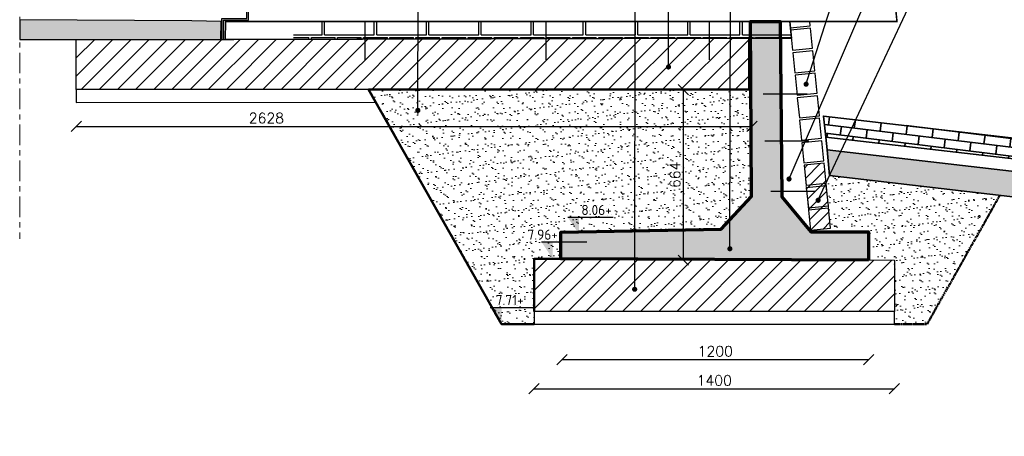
# Model space of a CAD drawing. Header units: metres. Extents: x 153805 to 212562, y 1698 to 57427.
# Tile 6 of 24: x 182637 to 186467, y 11537 to 13159. Entities that reach past the tile are written whole.
import ezdxf
from ezdxf import colors
from ezdxf.entities.mleader import LeaderData, LeaderLine
from ezdxf.math import Vec2, Vec3

# ---------------------------------------------------------------- set-up
doc = ezdxf.new("R2010")
doc.units = ezdxf.units.M
doc.linetypes.add('XX-AFBREEK', pattern=[7, 4, -1, 1, -1])
doc.linetypes.add('XX-CENTER', pattern=[8, 5, -1, 1, -1])
for name, color, linetype, lineweight in [('N-CO-BC-BETONVORM-G', 50, 'Continuous', 25), ('N-CO-GC-KEERWAND-V', 253, 'Continuous', 35), ('N-CO-GK-KEERWAND-G', 30, 'Continuous', 70), ('N-CO-MW-METSELWERKVORM-G', 240, 'Continuous', 25), ('N-WE-GW-GROND_ZAND-A', 7, 'Continuous', 18), ('N-WE-GW-GRONDWERKLIJN-G', 90, 'Continuous', 50), ('N-WE-RI-HWA_GOOT_ROOSTERGOOT-G', 150, 'Continuous', 35), ('N-WE-SC-STAALVORM-G', 140, 'Continuous', 25), ('N-WE-VH-VERHARDING_BETONSTRAATSTEEN-A', 252, 'Continuous', 18), ('N-WE-VH-VERHARDING_GEOTEXTIEL-G', 252, 'Continuous', 35), ('N-WE-VH-VERHARDING_METSELWERK-G', 252, 'Continuous', 35), ('N-WE-VH-VERHARDING_STRAATBAKSTEEN-G', 252, 'Continuous', 35), ('N-WE-VH-VERHARDING_VUILMETSELWERK-A', 11, 'Continuous', 13), ('X-XX-AL-AFBREEKLIJN-G', 7, 'XX-AFBREEK', 18), ('X-XX-AL-CONSTRUCTIELIJN-GD', 7, 'Continuous', 25), ('X-XX-AL-DETAIL1-GD metselwerk', 34, 'Continuous', 25), ('X-XX-AL-PEILMAAT-SD', 7, 'Continuous', 25), ('X-XX-AL-VERWIJZING_DOORSNEDE-G', 70, 'XX-CENTER', 50)]:
    doc.layers.add(name, color=color, linetype=linetype, lineweight=lineweight)
doc.layers.add('TM00_MAATVOERING', color=1, linetype='Continuous')
doc.layers.add('TT00_HOOGTE', color=1, linetype='Continuous')
doc.styles.add('NLCS-ISO', font='NLCS-ISO.ttf')
doc.styles.add('ROMANS', font='romans.shx')
doc.dimstyles.new('RODOR-DIM-020mm$0', dxfattribs={"dimscale": 20, "dimtxt": 2, "dimasz": 2, "dimexe": 1.25, "dimexo": 0.625, "dimtad": 1, "dimdec": 0, "dimzin": 1, "dimdsep": 46, "dimtxsty": 'ROMANS', "dimblk": 'OBLIQUE', "dimcen": 0, "dimse1": 1, "dimse2": 1, "dimclrd": 1, "dimclre": 1, "dimclrt": 2, "dimadec": 0, "dimazin": 0, "dimtfac": 1, "dimtdec": 0, "dimtmove": 0, "dimatfit": 0, "dimfxl": 1, "dimtolj": 1, "dimtzin": 0, "dimlwd": -1, "dimlwe": -1, "dimarcsym": 0})
pattern_1 = [(37.5, (0, 1126.534), (-1.574834, 48.170594), [0, -38, 0, -42.5, 0, -40.625]), (7.5, (0, 1126.534), (44.244418, 70.553652), [0, -20.5, 0, -34.25, 0, -13.125]), (327.5, (-30.75, 1126.534), (77.853547, 0.141476), [0, -12.5, 0, -45, 0, -58.75]), (317.5, (-30.75, 1126.534), (75.153165, 21.94189), [0, -6.25, 0, -29.5, 0, -33.75])]

# ---------------------------------------------------------------- blocks, each defined once
blk = doc.blocks.new('_Oblique')
at = {"color": 0, "linetype": 'ByBlock', "lineweight": -2}
blk.add_line((-0.5, -0.5), (0.5, 0.5), dxfattribs=at)
blk = doc.blocks.new('*D17')
at = {"layer": 'Defpoints', "color": 0, "transparency": 16777216}
for p in [(184746.5, 12223.2), (185939.5, 12223.2), (185939.5, 11835.7)]:
    blk.add_point(p, dxfattribs=at)
at = {"layer": 'TM00_MAATVOERING', "color": 1, "transparency": 16777216}
blk.add_line((184746.5, 11835.7), (185939.5, 11835.7), dxfattribs=at)
at = {"layer": 'TM00_MAATVOERING', "color": 1, "transparency": 16777216, "xscale": 40, "yscale": 40, "zscale": 40, "rotation": 180}
blk.add_blockref('_Oblique', (184746.5, 11835.7), dxfattribs=at)
at = {"layer": 'TM00_MAATVOERING', "color": 1, "transparency": 16777216, "xscale": 40, "yscale": 40, "zscale": 40}
blk.add_blockref('_Oblique', (185939.5, 11835.7), dxfattribs=at)
at = {"layer": 'TM00_MAATVOERING', "color": 2, "transparency": 16777216, "insert": (185343, 11868.2), "char_height": 40, "attachment_point": 5, "style": 'ROMANS'}
blk.add_mtext('\\A1;1200', dxfattribs=at)
blk = doc.blocks.new('*D18')
at = {"layer": 'Defpoints', "color": 0, "transparency": 16777216}
for p in [(184638.4, 12023.3), (186039.5, 12023.2), (186039.4, 11722.2)]:
    blk.add_point(p, dxfattribs=at)
at = {"layer": 'TM00_MAATVOERING', "color": 1, "transparency": 16777216}
blk.add_line((184638.4, 11722.3), (186039.4, 11722.2), dxfattribs=at)
at = {"layer": 'TM00_MAATVOERING', "color": 1, "transparency": 16777216, "xscale": 40, "yscale": 40, "zscale": 40}
for p, rotation in [((184638.4, 11722.3), 179.9952100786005), ((186039.4, 11722.2), 359.9952100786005)]:
    blk.add_blockref('_Oblique', p, dxfattribs=dict(at, rotation=rotation))
at = {"layer": 'TM00_MAATVOERING', "color": 2, "transparency": 16777216, "insert": (185338.9, 11754.8), "char_height": 40, "attachment_point": 5, "rotation": 359.9952, "style": 'ROMANS'}
blk.add_mtext('\\A1;1400', dxfattribs=at)
blk = doc.blocks.new('SAL-PEILMAAT_INFRACAD_H01-SOD')
blk.add_line((-2, 3), (6, 3))
blk.add_solid([(-2, 3), (0, 3), (0, 0)])
at = {"style": 'NLCS-ISO'}
blk.add_attdef('...', (0.4, 3.4), '', height=1.8, dxfattribs=at)
blk = doc.blocks.new('*D19')
at = {"layer": 'Defpoints', "color": 0, "transparency": 16777216}
for p in [(182858, 12886.8), (185486.3, 12886.8), (185486.3, 12743.5)]:
    blk.add_point(p, dxfattribs=at)
at = {"layer": 'TM00_MAATVOERING', "color": 1, "transparency": 16777216}
blk.add_line((182858, 12743.5), (185486.3, 12743.5), dxfattribs=at)
at = {"layer": 'TM00_MAATVOERING', "color": 1, "transparency": 16777216, "xscale": 40, "yscale": 40, "zscale": 40, "rotation": 180}
blk.add_blockref('_Oblique', (182858, 12743.5), dxfattribs=at)
at = {"layer": 'TM00_MAATVOERING', "color": 1, "transparency": 16777216, "xscale": 40, "yscale": 40, "zscale": 40}
blk.add_blockref('_Oblique', (185486.3, 12743.5), dxfattribs=at)
at = {"layer": 'TM00_MAATVOERING', "color": 2, "transparency": 16777216, "insert": (183597, 12776), "char_height": 40, "attachment_point": 5, "style": 'ROMANS'}
blk.add_mtext('\\A1;2628', dxfattribs=at)
blk = doc.blocks.new('*D20')
at = {"layer": 'Defpoints', "color": 0, "transparency": 16777216}
for p in [(184675.6, 12887.3), (185219.1, 12886.9), (184675.2, 12223.2)]:
    blk.add_point(p, dxfattribs=at)
at = {"layer": 'TM00_MAATVOERING', "color": 1, "transparency": 16777216}
blk.add_line((185218.7, 12222.8), (185219.1, 12886.9), dxfattribs=at)
at = {"layer": 'TM00_MAATVOERING', "color": 1, "transparency": 16777216, "xscale": 40, "yscale": 40, "zscale": 40}
for p, rotation in [((185219.1, 12886.9), 89.96546789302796), ((185218.7, 12222.8), 269.9654678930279)]:
    blk.add_blockref('_Oblique', p, dxfattribs=dict(at, rotation=rotation))
at = {"layer": 'TM00_MAATVOERING', "color": 2, "transparency": 16777216, "insert": (185186.4, 12554.9), "char_height": 40, "attachment_point": 5, "rotation": 89.9655, "style": 'ROMANS'}
blk.add_mtext('\\A1;664', dxfattribs=at)
blk = doc.blocks.new('*D21')
at = {"layer": 'Defpoints', "color": 0, "transparency": 16777216}
for p in [(186049.6, 13766.3), (183471.6, 13152.2), (186049.6, 13152.2)]:
    blk.add_point(p, dxfattribs=at)
at = {"layer": 'TM00_MAATVOERING', "color": 1, "transparency": 16777216}
blk.add_line((183471.6, 13766.3), (186049.6, 13766.3), dxfattribs=at)
at = {"layer": 'TM00_MAATVOERING', "color": 1, "transparency": 16777216, "xscale": 40, "yscale": 40, "zscale": 40, "rotation": 180}
blk.add_blockref('_Oblique', (183471.6, 13766.3), dxfattribs=at)
at = {"layer": 'TM00_MAATVOERING', "color": 1, "transparency": 16777216, "xscale": 40, "yscale": 40, "zscale": 40}
blk.add_blockref('_Oblique', (186049.6, 13766.3), dxfattribs=at)
at = {"layer": 'TM00_MAATVOERING', "color": 2, "transparency": 16777216, "insert": (184760.6, 13798.8), "char_height": 40, "attachment_point": 5, "style": 'ROMANS'}
blk.add_mtext('\\A1;2578', dxfattribs=at)
blk = doc.blocks.new('_Dot')
at = {"color": 0, "linetype": 'ByBlock', "lineweight": -2}
blk.add_line((-0.5, 0), (-1, 0), dxfattribs=at)
at = {"color": 0, "linetype": 'ByBlock', "const_width": 0.5}
blk.add_lwpolyline([(-0.25, 0, 1), (0.25, 0, 1)], format="xyb", close=True, dxfattribs=at)

msp = doc.modelspace()

# ---------------------------------------------------------------- hatches: boundary and pattern name
at = {"layer": 'N-CO-GC-KEERWAND-V'}
h = msp.add_hatch(color=256, dxfattribs=at)
h.dxf.hatch_style = 1
h.paths.add_polyline_path([(183420.5, 13152.4), (183306.9, 13155.2), (182637.7, 13158), (182637.4, 13082.2), (183420.1, 13082.4)])
h = msp.add_hatch(color=256, dxfattribs=at)
h.dxf.hatch_style = 1
h.paths.add_polyline_path([(185939.5, 12223.2), (184741.6, 12227.6), (184742, 12332.3), (185366.3, 12343.4), (185483.6, 12471), (185479.5, 13152.2), (185595.6, 13152.2), (185601.6, 12469.1), (185714.1, 12333.6), (185939.5, 12333.6)])
at = {"layer": 'N-WE-GW-GROND_ZAND-A'}
h = msp.add_hatch(dxfattribs=at)
h.set_pattern_fill('AGW-GROND_ZAND', color=34, scale=25, pattern_type=2)
h.set_pattern_definition(pattern_1)
edge = h.paths.add_edge_path()
edge.add_line((184638.4, 11973.2), (184511.5, 11973.1))
edge.add_line((184511.5, 11973.1), (183994.6, 12887.7))
edge.add_line((183994.6, 12887.7), (185481.1, 12886.7))
edge.add_line((185481.1, 12886.7), (185483.6, 12471))
edge.add_line((185483.6, 12471), (185366.3, 12343.4))
edge.add_line((185366.3, 12343.4), (184742, 12332.3))
edge.add_line((184742, 12332.3), (184741.6, 12227.7))
edge.add_line((184741.6, 12227.7), (184639.1, 12228))
edge.add_line((184639.1, 12228), (184638.4, 12023.3))
h.paths.add_polyline_path([(184769.2, 12389.7), (184813.2, 12389.7), (184813.2, 12323.7)], flags=24)
edge = h.paths.add_edge_path(flags=16)
edge.add_line((184769.2, 12389.7), (184945.2, 12389.7))
h.paths.add_polyline_path([(184812.1, 12388.6), (184954.6, 12388.6), (184954.6, 12448), (184812.1, 12448)], flags=24)
h.paths.add_polyline_path([(184666.9, 12293.8), (184710.9, 12293.8), (184710.9, 12227.8)], flags=24)
edge = h.paths.add_edge_path(flags=16)
edge.add_line((184666.9, 12293.8), (184842.9, 12293.8))
h.paths.add_polyline_path([(184602.5, 12292.7), (184745, 12292.7), (184745, 12352.1), (184602.5, 12352.1)], flags=24)
h.paths.add_polyline_path([(184467.5, 12039.1), (184511.5, 12039.1), (184511.5, 11973.1)], flags=25)
edge = h.paths.add_edge_path(flags=17)
edge.add_line((184467.5, 12039.1), (184643.5, 12039.1))
h.paths.add_polyline_path([(184479.1, 12038), (184613.7, 12038), (184613.7, 12097.4), (184479.1, 12097.4)], flags=24)
h = msp.add_hatch(dxfattribs=at)
h.set_pattern_fill('AGW-GROND_ZAND', color=34, scale=25, pattern_type=2)
h.set_pattern_definition(pattern_1)
h.paths.add_polyline_path([(186450.1, 12475.2), (185787, 12552.9), (185771, 12551.3), (185791.5, 12347.1), (185939.5, 12333.6), (185939.5, 12223.5), (186039.5, 12223.2), (186039.5, 11973.2), (186166.4, 11973.1)])
at = {"layer": 'N-WE-VH-VERHARDING_BETONSTRAATSTEEN-A'}
h = msp.add_hatch(dxfattribs=at)
h.set_pattern_fill('ANSI31', color=256, scale=400)
h.set_pattern_definition([(45, (0, 0), (-35.355339, 35.355339), [])])
h.paths.add_polyline_path([(182857, 13082.2), (183470.1, 13082.2), (185472.4, 13087.7), (185471.7, 12886.8), (183935.5, 12887.7), (182857, 12887.7)])
h.paths.add_polyline_path([(184639.1, 12227.7), (186039.5, 12223.2), (186039.5, 12023.2), (184638.4, 12023.2)])
h.paths.add_polyline_path([(190909.5, 12227.7), (192312.4, 12223.2), (192312.4, 12023.2), (190911.4, 12023.2)])
h.paths.add_polyline_path([(196264, 12222.2), (197264, 12222.2), (198364.8, 12222.2), (198364.8, 12027.2), (197464, 12027.7), (196264, 12027.7)])
h.paths.add_polyline_path([(207029.5, 3339.1), (186829.5, 3339.1), (186829.5, 3139.1), (207029.5, 3139.1)])
h.paths.add_polyline_path([(196389.6, 3205.1), (196433.6, 3205.1), (196433.6, 3139.1)], flags=24)
edge = h.paths.add_edge_path(flags=16)
edge.add_line((196389.6, 3205.1), (196565.6, 3205.1))
h.paths.add_polyline_path([(196401.2, 3204), (196543.8, 3204), (196543.8, 3263.4), (196401.2, 3263.4)], flags=24)
at = {"layer": 'N-WE-VH-VERHARDING_GEOTEXTIEL-G'}
h = msp.add_hatch(dxfattribs=at)
h.set_pattern_fill('AR-CONC', color=256, scale=8)
h.set_pattern_definition([(50, (-12467.9, 1076.534), (57.380815, -5.020171), [6, -66]), (355, (-12467.9, 1076.534), (-11.100107, 60.17537), [4.8, -52.8]), (100.451444, (-12463.12, 1076.116), (46.280708, 55.1552), [5.099215, -56.091369]), (46.1842, (-12467.9, 1092.534), (85.379306, -13.241542), [9, -99]), (96.635635, (-12460.79, 1091.43), (74.772956, 77.929488), [7.648827, -84.1371]), (351.184164, (-12467.9, 1092.53), (74.772956, 77.929488), [7.2, -79.2]), (21, (-12459.9, 1088.534), (47.752564, -32.209511), [6, -66]), (326, (-12459.9, 1088.534), (19.465227, 58.012004), [4.8, -52.8]), (71.451445, (-12455.92, 1085.85), (67.21779, 25.802492), [5.099215, -56.091369]), (37.5, (-12467.902, 1076.534), (0.9727884, 26.6315083), [0, -52.16, 0, -53.6, 0, -53]), (7.5, (-12467.902, 1076.534), (21.045563, 31.552937), [0, -30.56, 0, -50.96, 0, -20.2]), (327.5, (-12485.742, 1076.534), (42.705795, -1.8043897), [0, -20, 0, -62.4, 0, -82.8]), (317.5, (-12493.742, 1076.534), (46.6548935, 8.0083986), [0, -26, 0, -41.44, 0, -58.8])])
h.paths.add_polyline_path([(187302.1, 12375.4), (185787, 12552.9), (185777.7, 12652.7), (187302.1, 12475.4)])
at = {"layer": 'N-WE-VH-VERHARDING_STRAATBAKSTEEN-G'}
h = msp.add_hatch(dxfattribs=at)
h.set_pattern_fill('AR-BRSTD', color=256, scale=0.5, angle=353)
h.set_pattern_definition([(353, (-8673.76, 95969.785), (4.1278243, 33.6184314), []), (83, (-8673.76, 95969.785), (-46.29352, 39.809394), [33.8709, -33.8709])])
h.paths.add_polyline_path([(187302.1, 12525.4), (187302.1, 12606), (185763.6, 12783.9), (185773, 12702.2)])
at = {"layer": 'N-WE-VH-VERHARDING_VUILMETSELWERK-A'}
h = msp.add_hatch(dxfattribs=at)
h.set_pattern_fill('ANSI31', color=256, scale=250)
h.set_pattern_definition([(45, (0, 0), (-22.097087, 22.097087), [])])
h.paths.add_polyline_path([(185688.4, 12592.3), (185713.7, 12339.3), (185791.5, 12347.1), (185766.2, 12600.1)])
at = {"layer": 'X-XX-AL-DETAIL1-GD metselwerk', "ltscale": 0.1, "transparency": 33554559}
h = msp.add_hatch(dxfattribs=at)
h.set_pattern_fill('AR-BRELM', color=253)
h.set_pattern_definition([(0, (-11655.57, 95338.4), (0, 135.484), [193.675, -9.525]), (0, (-11655.57, 95395.55), (0, 135.484), [193.675, -9.525]), (0, (-11604.77, 95406.14), (0, 135.484), [92.075, -9.525]), (0, (-11604.77, 95463.29), (0, 135.484), [92.075, -9.525]), (90, (-11655.57, 95338.4), (-203.2, 1e-14), [57.15, -78.334]), (90, (-11665.1, 95338.4), (-203.2, 1e-14), [57.15, -78.334]), (90, (-11604.77, 95406.14), (-101.6, 6e-15), [57.15, -78.334]), (90, (-11614.3, 95406.14), (-101.6, 6e-15), [57.15, -78.334])])
h.paths.add_polyline_path([(185632.4, 13152.2), (183702.6, 13152.2), (183702.4, 13082.2), (185638.9, 13087.5)])

# ---------------------------------------------------------------- linework, layer by layer
at = {"layer": 'N-CO-BC-BETONVORM-G', "flags": 128}
for points in [[(182857, 13082.2), (183470.1, 13082.2), (185472.4, 13087.7), (185471.7, 12886.8), (183935.5, 12887.7), (182857, 12887.7)], [(182857, 12836.8), (184022.9, 12837.6), (183994.6, 12887.6), (182857, 12886.8)], [(184639.1, 12227.7), (186039.5, 12223.2), (186039.5, 12023.2), (184638.4, 12023.2)], [(184638.4, 11973.2), (186039.5, 11973.2), (186039.5, 12023.2), (184638.4, 12023.2)]]:
    msp.add_lwpolyline(points, close=True, dxfattribs=at)
at = {"layer": 'N-CO-GK-KEERWAND-G'}
msp.add_lwpolyline([(185939.5, 12223.2), (184741.6, 12227.6), (184742, 12332.3), (185366.3, 12343.4), (185483.6, 12471), (185479.5, 13152.2), (185595.6, 13152.2), (185601.6, 12469.1), (185714.1, 12333.6), (185939.5, 12333.6)], close=True, dxfattribs=at)
at = {"layer": 'N-CO-MW-METSELWERKVORM-G'}
for points in [[(185634.8, 13127.9), (185712.6, 13135.7), (185711, 13152.2), (185632.4, 13152.2)], [(185643.6, 13040.3), (185721.4, 13048), (185713.6, 13125.8), (185635.8, 13118)], [(185652.3, 12952.6), (185730.1, 12960.4), (185722.4, 13038.2), (185644.6, 13030.4)], [(185661.1, 12865), (185738.9, 12872.8), (185731.1, 12950.6), (185653.3, 12942.8)], [(185669.9, 12777.4), (185747.7, 12785.2), (185739.9, 12863), (185662.1, 12855.2)], [(185678.6, 12689.8), (185756.4, 12697.6), (185748.6, 12775.3), (185670.9, 12767.6)], [(185687.4, 12602.2), (185765.2, 12609.9), (185757.4, 12687.7), (185679.6, 12679.9)], [(185696.2, 12514.5), (185773.9, 12522.3), (185766.2, 12600.1), (185688.4, 12592.3)], [(185704.9, 12426.9), (185782.7, 12434.7), (185774.9, 12512.5), (185697.1, 12504.7)], [(185713.7, 12339.3), (185791.5, 12347.1), (185783.7, 12424.9), (185705.9, 12417.1)]]:
    msp.add_lwpolyline(points, close=True, dxfattribs=at)
at = {"layer": 'N-WE-GW-GRONDWERKLIJN-G', "flags": 128}
msp.add_lwpolyline([(184638.4, 11973.2), (184511.5, 11973.1), (183994.6, 12887.7), (185481.1, 12886.7), (185481.1, 12886.7), (185483.6, 12471), (185366.3, 12343.4), (184742, 12332.3), (184741.6, 12227.7), (184639.1, 12228), (184638.4, 12023.3)], dxfattribs=at)
at = {"layer": 'N-WE-RI-HWA_GOOT_ROOSTERGOOT-G', "flags": 128}
for points in [[(185773, 12702.2), (185777.7, 12652.5), (185787, 12552.9)], [(187302.1, 12525.4), (187302.1, 12475.4), (185777.7, 12652.5)], [(187302.1, 12475.4), (187302.1, 12375.4), (185787, 12552.9)]]:
    msp.add_lwpolyline(points, dxfattribs=at)
at = {"layer": 'N-WE-SC-STAALVORM-G'}
for p, q in [((185700, 12868.9), (185529, 12868.9)), ((185707, 12686.7), (185536, 12686.7)), ((185729.8, 12490.5), (185558.9, 12490.5))]:
    msp.add_line(p, q, dxfattribs=at)
at = {"layer": 'N-WE-SC-STAALVORM-G', "flags": 128}
for points in [[(183423.9, 13082.4), (183423.8, 13082.3), (183424.3, 13163.7), (183521.4, 13163.7), (183521.4, 13340.4), (183424.4, 13340.6), (183424.4, 13605), (183430.4, 13605)], [(183423.9, 13082.4), (183429.9, 13082.4), (183429.8, 13082.3), (183430.2, 13157.7), (183527.4, 13157.7), (183527.4, 13346.4), (183430.4, 13346.6), (183430.4, 13605)], [(183980.1, 13152.2), (183980.1, 13003)], [(184683.9, 13152.2), (184683.9, 13003)], [(185318.6, 13152.2), (185318.6, 13003)]]:
    msp.add_lwpolyline(points, dxfattribs=at)
at = {"layer": 'N-WE-SC-STAALVORM-G', "const_width": 6}
msp.add_lwpolyline([(183470.5, 13152.2), (186049.6, 13152.2), (186029.6, 13352.2), (183471.6, 13352.2)], dxfattribs=at)
at = {"layer": 'N-WE-SC-STAALVORM-G', "color": 6, "flags": 128}
msp.add_lwpolyline([(183426.7, 13082.2), (183426.9, 13082.4)], dxfattribs=at)
at = {"layer": 'N-WE-VH-VERHARDING_GEOTEXTIEL-G', "flags": 128}
msp.add_lwpolyline([(187302.1, 12375.4), (185787, 12552.9), (185777.7, 12652.7), (187302.1, 12475.4), (187302.1, 12375.4)], dxfattribs=at)
at = {"layer": 'N-WE-VH-VERHARDING_METSELWERK-G', "flags": 128}
msp.add_lwpolyline([(183437.1, 13082.2), (183437.3, 13152.2), (185632.4, 13152.2), (185638.9, 13087.5), (185485.7, 13087.7)], close=True, dxfattribs=at)
at = {"layer": 'N-WE-VH-VERHARDING_STRAATBAKSTEEN-G', "flags": 128}
msp.add_lwpolyline([(187302.1, 12606), (185763.6, 12783.9), (185773, 12702.2), (187302.1, 12525.4), (187302.1, 12606)], dxfattribs=at)
at = {"layer": 'N-WE-VH-VERHARDING_VUILMETSELWERK-A', "flags": 128}
msp.add_lwpolyline([(185688.4, 12592.3), (185713.7, 12339.3), (185791.5, 12347.1), (185766.2, 12600.1)], close=True, dxfattribs=at)
at = {"layer": 'X-XX-AL-AFBREEKLIJN-G', "ltscale": 20, "flags": 128}
msp.add_lwpolyline([(182637.7, 14010.6), (182637.7, 12305.4)], dxfattribs=at)
at = {"layer": 'X-XX-AL-CONSTRUCTIELIJN-GD'}
msp.add_lwpolyline([(183420.5, 13152.4), (183306.9, 13155.2), (182637.7, 13158), (182637.4, 13082.2), (183420.1, 13082.4), (183420.5, 13152.4)], dxfattribs=at)
at = {"layer": 'X-XX-AL-VERWIJZING_DOORSNEDE-G', "flags": 128}
for points in [[(184638.4, 11973.2), (184511.5, 11973.1), (183994.6, 12887.7)], [(186039.5, 11973.2), (186166.4, 11973.1), (186450.1, 12475.2)]]:
    msp.add_lwpolyline(points, dxfattribs=at)

# ---------------------------------------------------------------- block references
at = {"layer": 'X-XX-AL-PEILMAAT-SD', "xscale": 22, "yscale": 22, "zscale": 22}
msp.add_blockref('SAL-PEILMAAT_INFRACAD_H01-SOD', (184813.2, 12323.7), dxfattribs=at).add_auto_attribs({'...': '8.06+'})
at = {"layer": 'X-XX-AL-PEILMAAT-SD'}
ref = msp.add_blockref('SAL-PEILMAAT_INFRACAD_H01-SOD', (184710.9, 12227.8), dxfattribs=dict(at, xscale=22, yscale=22, zscale=22))
ref.add_attrib('...', '7.96+', (184612.4, 12302.6), dxfattribs={"layer": '0', "height": 39.6, "style": 'NLCS-ISO'})
ref = msp.add_blockref('SAL-PEILMAAT_INFRACAD_H01-SOD', (184511.5, 11973.1), dxfattribs=dict(at, xscale=22, yscale=22, zscale=22))
ref.add_attrib('...', '7.71+', (184489, 12047.9), dxfattribs={"layer": '0', "height": 39.6, "style": 'NLCS-ISO'})

# ---------------------------------------------------------------- dimensions: what is measured, and where the dimension line sits
at = {"layer": 'TM00_MAATVOERING'}
for p1, p2, distance, picture, middle in [((183471.6, 13152.2), (186049.6, 13152.2), 614.2, '*D21', (184760.6, 13798.8)), ((184675.2, 12223.2), (184675.6, 12887.3), -543.5, '*D20', (185186.4, 12554.9))]:
    dim = msp.add_aligned_dim(p1=p1, p2=p2, distance=distance, dimstyle='RODOR-DIM-020mm$0', dxfattribs=at)
    dim.commit()
    dim.dimension.update_dxf_attribs({"geometry": picture, "text_midpoint": middle})
dim = msp.add_linear_dim(base=(185486.3, 12743.5), p1=(182858, 12886.8), p2=(185486.3, 12886.8), angle=0, dimstyle='RODOR-DIM-020mm$0', dxfattribs=at)
dim.commit()
dim.dimension.update_dxf_attribs({"geometry": '*D19', "text_midpoint": (183597, 12743.5), "dimtype": 161})
for p1, p2, distance, text, picture, middle in [((184746.5, 12223.2), (185939.5, 12223.2), -387.4, '1200', '*D17', (185343, 11868.2)), ((184638.4, 12023.3), (186039.5, 12023.2), -300.9, '1400', '*D18', (185338.9, 11754.8))]:
    dim = msp.add_aligned_dim(p1=p1, p2=p2, distance=distance, text=text, dimstyle='RODOR-DIM-020mm$0', dxfattribs=at)
    dim.commit()
    dim.dimension.update_dxf_attribs({"geometry": picture, "text_midpoint": middle})

# ---------------------------------------------------------------- leaders
at = {"layer": 'TT00_HOOGTE'}
ml = msp.add_multileader_mtext('Standard', dxfattribs=at)
ml.set_content('aan te vullen met zand', color=2, style='ROMANS')
ml.set_leader_properties(color=1)
ml.set_arrow_properties(name='DOT')
ml.build(insert=Vec2(0, 0))
ml.multileader.update_dxf_attribs({"has_dogleg": 0, "text_left_attachment_type": 3, "text_right_attachment_type": 3, "dogleg_length": 0.36, "arrow_head_size": 20, "scale": 20})
ctx = ml.context
ctx.base_point, ctx.scale, ctx.char_height, ctx.arrow_head_size, ctx.landing_gap_size, ctx.plane_origin = Vec3(184191, 14693.4), 20, 40, 20, 20, Vec3(183903.8, 13955.5)
ctx.left_attachment, ctx.right_attachment = 3, 3
notes = []
notes.append((ctx, [(0, (1, 1, 0), (184183.8, 14693.4), (1, 0), 7.2, [(0, [(184186.2, 12806)], 0, [])])]))
ctx.mtext.insert, ctx.mtext.text_direction, ctx.mtext.rotation, ctx.mtext.width, ctx.mtext.flow_direction = Vec3(184171, 14713.4), Vec3(0.002539, 0.999997), 1.568257, 2135.673, 5
ml = msp.add_multileader_mtext('Standard', dxfattribs=at)
ml.set_content('gewapend betonnen vloer op werkvloer', color=2, style='ROMANS')
ml.set_leader_properties(color=1)
ml.set_arrow_properties(name='DOT')
ml.build(insert=Vec2(0, 0))
ml.multileader.update_dxf_attribs({"has_dogleg": 0, "text_left_attachment_type": 3, "text_right_attachment_type": 3, "dogleg_length": 0.36, "arrow_head_size": 20, "scale": 20})
ctx = ml.context
ctx.base_point, ctx.scale, ctx.char_height, ctx.arrow_head_size, ctx.landing_gap_size, ctx.plane_origin = Vec3(185034, 14693.4), 20, 40, 20, 20, Vec3(184746.8, 13955.5)
ctx.left_attachment, ctx.right_attachment = 3, 3
notes.append((ctx, [(0, (1, 1, 0), (185026.8, 14693.4), (1, 0), 7.2, [(0, [(185029.4, 12109.6)], 0, [])])]))
ctx.mtext.insert, ctx.mtext.text_direction, ctx.mtext.rotation, ctx.mtext.width, ctx.mtext.flow_direction = Vec3(185007.4, 14713.4), Vec3(0.001792, 0.999998), 1.569004, 2135.673, 5
ml = msp.add_multileader_mtext('Standard', dxfattribs=at)
ml.set_content('gewapend betonnen vloer op werkvloer', color=2, style='ROMANS')
ml.set_leader_properties(color=1)
ml.set_arrow_properties(name='DOT')
ml.build(insert=Vec2(0, 0))
ml.multileader.update_dxf_attribs({"has_dogleg": 0, "text_left_attachment_type": 3, "text_right_attachment_type": 3, "dogleg_length": 0.36, "arrow_head_size": 20, "scale": 20})
ctx = ml.context
ctx.base_point, ctx.scale, ctx.char_height, ctx.arrow_head_size, ctx.landing_gap_size, ctx.plane_origin = Vec3(185165.5, 14693.4), 20, 40, 20, 20, Vec3(184878.3, 13955.5)
ctx.left_attachment, ctx.right_attachment = 3, 3
notes.append((ctx, [(0, (1, 1, 0), (185158.3, 14693.4), (1, 0), 7.2, [(0, [(185160.9, 12975)], 0, [])])]))
ctx.mtext.insert, ctx.mtext.text_direction, ctx.mtext.rotation, ctx.mtext.width, ctx.mtext.flow_direction = Vec3(185138.9, 14713.4), Vec3(0.002695, 0.999996), 1.568101, 2135.673, 5
ml = msp.add_multileader_mtext('Standard', dxfattribs=at)
ml.set_content('enkelkerende keerwand met metselneus en verbreede bovenrand, \\PH=1250 mm', color=2, style='ROMANS')
ml.set_leader_properties(color=1)
ml.set_arrow_properties(name='DOT')
ml.build(insert=Vec2(0, 0))
ml.multileader.update_dxf_attribs({"has_dogleg": 0, "text_left_attachment_type": 3, "text_right_attachment_type": 3, "dogleg_length": 0.36, "arrow_head_size": 20, "scale": 20})
ctx = ml.context
ctx.base_point, ctx.scale, ctx.char_height, ctx.arrow_head_size, ctx.landing_gap_size, ctx.plane_origin = Vec3(185404.5, 14693.4), 20, 40, 20, 20, Vec3(185117.4, 13955.5)
ctx.left_attachment, ctx.right_attachment = 3, 3
notes.append((ctx, [(0, (1, 1, 0), (185397.3, 14693.4), (1, 0), 7.2, [(0, [(185399.9, 12267.3)], 0, [])])]))
ctx.mtext.insert, ctx.mtext.text_direction, ctx.mtext.rotation, ctx.mtext.width, ctx.mtext.flow_direction = Vec3(185317.9, 14713.5), Vec3(0.001909, 0.999998), 1.568887, 2135.673, 5
ml = msp.add_multileader_mtext('Standard', dxfattribs=at)
ml.set_content('vulling met specie', color=2, style='ROMANS')
ml.set_leader_properties(color=1)
ml.set_arrow_properties(name='DOT')
ml.build(insert=Vec2(0, 0))
ml.multileader.update_dxf_attribs({"has_dogleg": 0, "text_left_attachment_type": 3, "text_right_attachment_type": 3, "dogleg_length": 0.36, "arrow_head_size": 20, "scale": 20})
ctx = ml.context
ctx.base_point, ctx.scale, ctx.char_height, ctx.arrow_head_size, ctx.landing_gap_size, ctx.plane_origin = Vec3(186059.2, 14693.4), 20, 40, 20, 20, Vec3(185772.1, 13955.5)
ctx.left_attachment, ctx.right_attachment = 3, 3
notes.append((ctx, [(0, (1, 1, 0), (186052, 14693.4), (1, 0), 7.2, [(0, [(185629.8, 12538.8), (186058.6, 13534.6)], 0, [])])]))
ctx.mtext.insert, ctx.mtext.text_direction, ctx.mtext.rotation, ctx.mtext.width, ctx.mtext.flow_direction = Vec3(186032.6, 14713.4), Vec3(0.000522, 1), 1.570274, 2135.673, 5
ml = msp.add_multileader_mtext('Standard', dxfattribs=at)
ml.set_content('gebogen gemetselde muur, R=210m \\Pstraatbaksteen, dikformaat, 70% Aurora \\Pen 30% Autunno, halfsteensverband, voeg platvol en doorstrijken\\Phelling 10:1, voorzien van metselankers', color=2, style='ROMANS')
ml.set_leader_properties(color=1)
ml.set_arrow_properties(name='DOT')
ml.build(insert=Vec2(0, 0))
ml.multileader.update_dxf_attribs({"has_dogleg": 0, "text_left_attachment_type": 3, "text_right_attachment_type": 3, "dogleg_length": 0.36, "arrow_head_size": 20, "scale": 20})
ctx = ml.context
ctx.base_point, ctx.scale, ctx.char_height, ctx.arrow_head_size, ctx.landing_gap_size, ctx.plane_origin = Vec3(185895.9, 14693.4), 20, 40, 20, 20, Vec3(185608.7, 13955.5)
ctx.left_attachment, ctx.right_attachment = 3, 3
notes.append((ctx, [(0, (1, 1, 0), (185888.7, 14693.4), (1, 0), 7.2, [(0, [(185696.1, 12907.8), (185895.3, 13534.6)], 0, [])])]))
ctx.mtext.insert, ctx.mtext.text_direction, ctx.mtext.rotation, ctx.mtext.width, ctx.mtext.flow_direction = Vec3(185669.3, 14713.5), Vec3(0.000522, 1), 1.570274, 2135.673, 5
ml = msp.add_multileader_mtext('Standard', dxfattribs=at)
ml.set_content('Vuil metselwerk, tot ca. 150 mm onder maaiveld', color=2, style='ROMANS')
ml.set_leader_properties(color=1)
ml.set_arrow_properties(name='DOT')
ml.build(insert=Vec2(0, 0))
ml.multileader.update_dxf_attribs({"has_dogleg": 0, "text_left_attachment_type": 3, "text_right_attachment_type": 3, "dogleg_length": 0.36, "arrow_head_size": 20, "scale": 20})
ctx = ml.context
ctx.base_point, ctx.scale, ctx.char_height, ctx.arrow_head_size, ctx.landing_gap_size, ctx.plane_origin = Vec3(186247.8, 14693.4), 20, 40, 20, 20, Vec3(185960.6, 13955.5)
ctx.left_attachment, ctx.right_attachment = 3, 3
notes.append((ctx, [(0, (1, 1, 0), (186240.6, 14693.4), (1, 0), 7.2, [(0, [(185742.8, 12455.9), (186247.2, 13534.6)], 0, [])])]))
ctx.mtext.insert, ctx.mtext.text_direction, ctx.mtext.rotation, ctx.mtext.width, ctx.mtext.flow_direction = Vec3(186224, 14713.4), Vec3(0.000522, 1), 1.570274, 2135.673, 5
ml = msp.add_multileader_mtext('Standard', dxfattribs=at)
ml.set_content('\\A1;beton C20/C25 100 mm', color=2, style='ROMANS')
ml.set_leader_properties(color=1)
ml.set_arrow_properties(name='DOT')
ml.build(insert=Vec2(0, 0))
ml.multileader.update_dxf_attribs({"has_dogleg": 0, "text_left_attachment_type": 3, "text_right_attachment_type": 3, "dogleg_length": 0.36, "arrow_head_size": 20, "scale": 20})
ctx = ml.context
ctx.base_point, ctx.scale, ctx.char_height, ctx.arrow_head_size, ctx.landing_gap_size, ctx.plane_origin = Vec3(183394.1, 5329.1), 20, 40, 20, 20, Vec3(183106.9, 4591.2)
ctx.left_attachment, ctx.right_attachment = 3, 3
notes.append((ctx, [(0, (1, 1, 0), (183386.9, 5329.1), (1, 0), 7.2, [(0, [(183389.4, 3212.4)], 0, [])])]))
ctx.mtext.insert, ctx.mtext.text_direction, ctx.mtext.rotation, ctx.mtext.width, ctx.mtext.flow_direction = Vec3(183359.8, 5349.2), Vec3(0.002188, 0.999998), 1.568608, 2135.673, 5
ml = msp.add_multileader_mtext('Standard', dxfattribs=at)
ml.set_content('stelspecie 50 mm ', color=2, style='ROMANS')
ml.set_leader_properties(color=1)
ml.set_arrow_properties(name='DOT')
ml.build(insert=Vec2(0, 0))
ml.multileader.update_dxf_attribs({"has_dogleg": 0, "text_left_attachment_type": 3, "text_right_attachment_type": 3, "dogleg_length": 0.36, "arrow_head_size": 20, "scale": 20})
ctx = ml.context
ctx.base_point, ctx.scale, ctx.char_height, ctx.arrow_head_size, ctx.landing_gap_size, ctx.plane_origin = Vec3(183604.5, 5329.1), 20, 40, 20, 20, Vec3(183317.3, 4591.2)
ctx.left_attachment, ctx.right_attachment = 3, 3
notes.append((ctx, [(0, (1, 1, 0), (183597.3, 5329.1), (1, 0), 7.2, [(0, [(183599.8, 3304.2)], 0, [])])]))
ctx.mtext.insert, ctx.mtext.text_direction, ctx.mtext.rotation, ctx.mtext.width, ctx.mtext.flow_direction = Vec3(183577.8, 5349.2), Vec3(0.002287, 0.999997), 1.568509, 2135.673, 5
ml = msp.add_multileader_mtext('Standard', dxfattribs=at)
ml.set_content('molgoot diep 50 mm, straatbaksteen, dikformaat, \\P70% Aurora en 30% Autunno, halfsteensverband,', color=2, style='ROMANS')
ml.set_leader_properties(color=1)
ml.set_arrow_properties(name='DOT')
ml.build(insert=Vec2(0, 0))
ml.multileader.update_dxf_attribs({"has_dogleg": 0, "text_left_attachment_type": 3, "text_right_attachment_type": 3, "dogleg_length": 0.36, "arrow_head_size": 20, "scale": 20})
ctx = ml.context
ctx.base_point, ctx.scale, ctx.char_height, ctx.arrow_head_size, ctx.landing_gap_size, ctx.plane_origin = Vec3(183820.2, 5329.1), 20, 40, 20, 20, Vec3(183533, 4591.2)
ctx.left_attachment, ctx.right_attachment = 3, 3
notes.append((ctx, [(0, (1, 1, 0), (183813, 5329.1), (1, 0), 7.2, [(0, [(183815.6, 3380.7)], 0, [])])]))
ctx.mtext.insert, ctx.mtext.text_direction, ctx.mtext.rotation, ctx.mtext.width, ctx.mtext.flow_direction = Vec3(183729.8, 5349.3), Vec3(0.002377, 0.999997), 1.56842, 2135.673, 5
for ctx, leaders in notes:
    for number, flags, end, landing, length, lines in leaders:
        leader = LeaderData()
        leader.index, (leader.has_last_leader_line, leader.has_dogleg_vector, leader.attachment_direction) = number, flags
        leader.last_leader_point, leader.dogleg_vector, leader.dogleg_length = Vec3(end), Vec3(landing), length
        for number, points, colour, breaks in lines:
            line = LeaderLine()
            line.index, line.vertices, line.color, line.breaks = number, Vec3.list(points), colors.encode_raw_color(colour), breaks
            leader.lines.append(line)
        ctx.leaders.append(leader)

doc.saveas('drawing.dxf')
